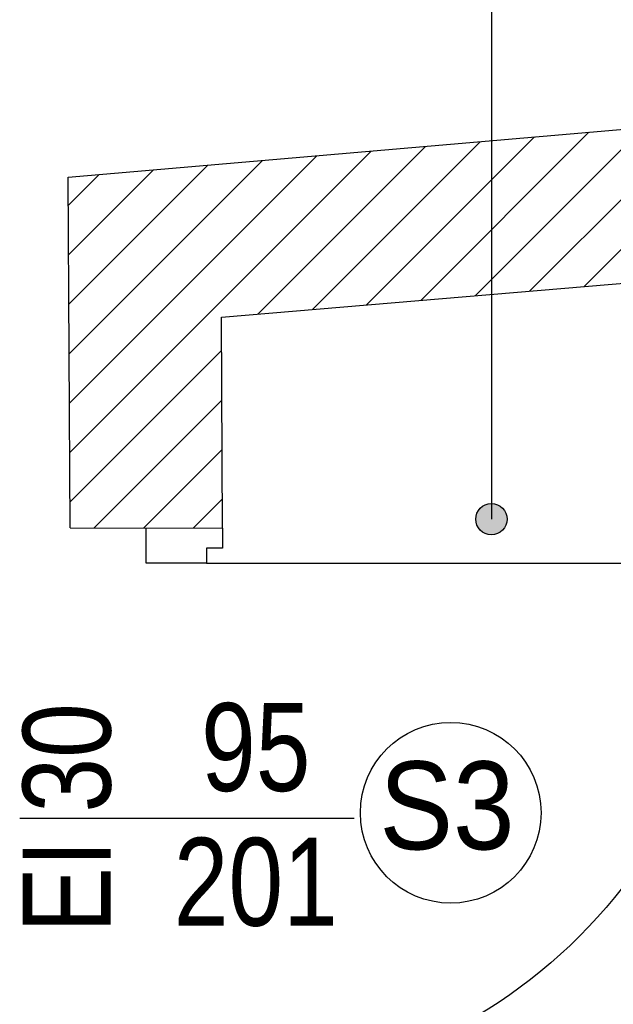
# Model space of a CAD drawing. Header units: millimetres. Extents: x 77315 to 1043159, y -108895 to -47794.
# Tile 28 of 87: x 99236 to 100249, y -104418 to -102739. Entities that reach past the tile are written whole.
import ezdxf

# ---------------------------------------------------------------- set-up
doc = ezdxf.new("R2010")
doc.units = ezdxf.units.MM
doc.header["$MEASUREMENT"] = 0
for name, color, linetype in [('A-DRZWI', 7, 'Continuous'), ('A-OKNA-OPIS', 7, 'Continuous'), ('A-OPISY-3', 7, 'Continuous'), ('A-WYSOKOSCI', 7, 'Continuous'), ('Annotation - Text', 7, 'Continuous'), ('DRZWI', 7, 'Continuous'), ('HATCH', 7, 'Continuous'), ('opisy inne', 7, 'Continuous'), ('Structural - Bearing', 7, 'Continuous')]:
    doc.layers.add(name, color=color, linetype=linetype)
doc.styles.add('STYL_AUTOMATYCZNY_3', font='arial.ttf', dxfattribs={"width": 0.8})
doc.styles.add('STYL_AUTOMATYCZNY_5', font='arial.ttf', dxfattribs={"width": 0.9})
doc.styles.add('STYL_AUTOMATYCZNY_6', font='arial.ttf', dxfattribs={"width": 0.8})

msp = doc.modelspace()

# ---------------------------------------------------------------- hatches: boundary and pattern name
at = {"layer": 'A-WYSOKOSCI'}
msp.add_hatch(color=256, dxfattribs=at).paths.add_polyline_path([(100067.4, -103590.4, 1), (100014, -103590.4, 1)])
at = {"layer": 'HATCH'}
h = msp.add_hatch(dxfattribs=at)
h.set_pattern_fill('Common_Brick_0002', color=256, style=0, pattern_type=2)
h.set_pattern_definition([(45, (0, 0), (-42.426407, 42.426407), [])])
h.paths.add_polyline_path([(99318.8, -103007.1), (99321.8, -103605.1), (99581.8, -103605.5), (99580, -103245.7), (99645.5, -103240.2), (100040.7, -103207.1), (100445.5, -103173.2), (100615.5, -103158.9), (100937.3, -103131.9), (101491.1, -103085.5), (101437.3, -102824.5), (100937.3, -102867.6), (100615.5, -102895.4), (100445.5, -102910), (100040.7, -102944.9), (99645.5, -102979)])

# ---------------------------------------------------------------- linework, layer by layer
at = {"layer": 'A-DRZWI'}
msp.add_line((99235.9, -104100.2), (99806.8, -104100.2), dxfattribs=at)
msp.add_lwpolyline([(99554.5, -103665.3), (100454.5, -103665.3, -0.414214), (99554.5, -104565.3)], format="xyb", dxfattribs=at)
at = {"layer": 'A-OKNA-OPIS'}
msp.add_circle((99971.3, -104091.2), 154.1, dxfattribs=at)
at = {"layer": 'A-OPISY-3'}
msp.add_lwpolyline([(100040.7, -102688), (100040.7, -103590.4)], dxfattribs=at)
at = {"layer": 'A-WYSOKOSCI'}
msp.add_circle((100040.7, -103590.4), 26.7, dxfattribs=at)
at = {"layer": 'DRZWI'}
msp.add_lwpolyline([(99581.8, -103605.5), (99581.8, -103639.6), (99554.7, -103639.6), (99554.7, -103665.3), (99451.8, -103665.3), (99451.7, -103605.3)], dxfattribs=at)
at = {"layer": 'Structural - Bearing'}
for p, q in [((99318.8, -103007.1), (101437.3, -102824.5)), ((99321.8, -103605.1), (99318.8, -103007.1)), ((99580, -103245.7), (101491.1, -103085.5)), ((99581.8, -103605.5), (99580, -103245.7)), ((99321.8, -103605.1), (99581.8, -103605.5))]:
    msp.add_line(p, q, dxfattribs=at)

# ---------------------------------------------------------------- texts
at = {"layer": 'A-OKNA-OPIS', "insert": (99964.8, -104079.6), "char_height": 150, "attachment_point": 5, "style": 'STYL_AUTOMATYCZNY_5'}
msp.add_mtext('\\A1;{\\pqc;\\fArial|b0|i0|c238|p0;\\W0.900000;S3}', dxfattribs=at)
at = {"layer": 'Annotation - Text', "insert": (99393.2, -104295.7), "char_height": 150, "attachment_point": 7, "rotation": 90, "style": 'STYL_AUTOMATYCZNY_6'}
msp.add_mtext('\\A1;{\\pql;\\fArial|b0|i0|c238|p0;\\W0.800000;EI 30}', dxfattribs=at)
at = {"layer": 'opisy inne', "char_height": 150, "attachment_point": 5, "style": 'STYL_AUTOMATYCZNY_3'}
for s, insert in [('\\A1;{\\pqc;\\fArial|b0|i0|c238|p0;\\W0.800000;95}', (99638.7, -103980.1)), ('\\A1;{\\pqc;\\fArial|b0|i0|c238|p0;\\W0.800000;201}', (99638.7, -104209.9))]:
    msp.add_mtext(s, dxfattribs=dict(at, insert=insert))

doc.saveas('drawing.dxf')
